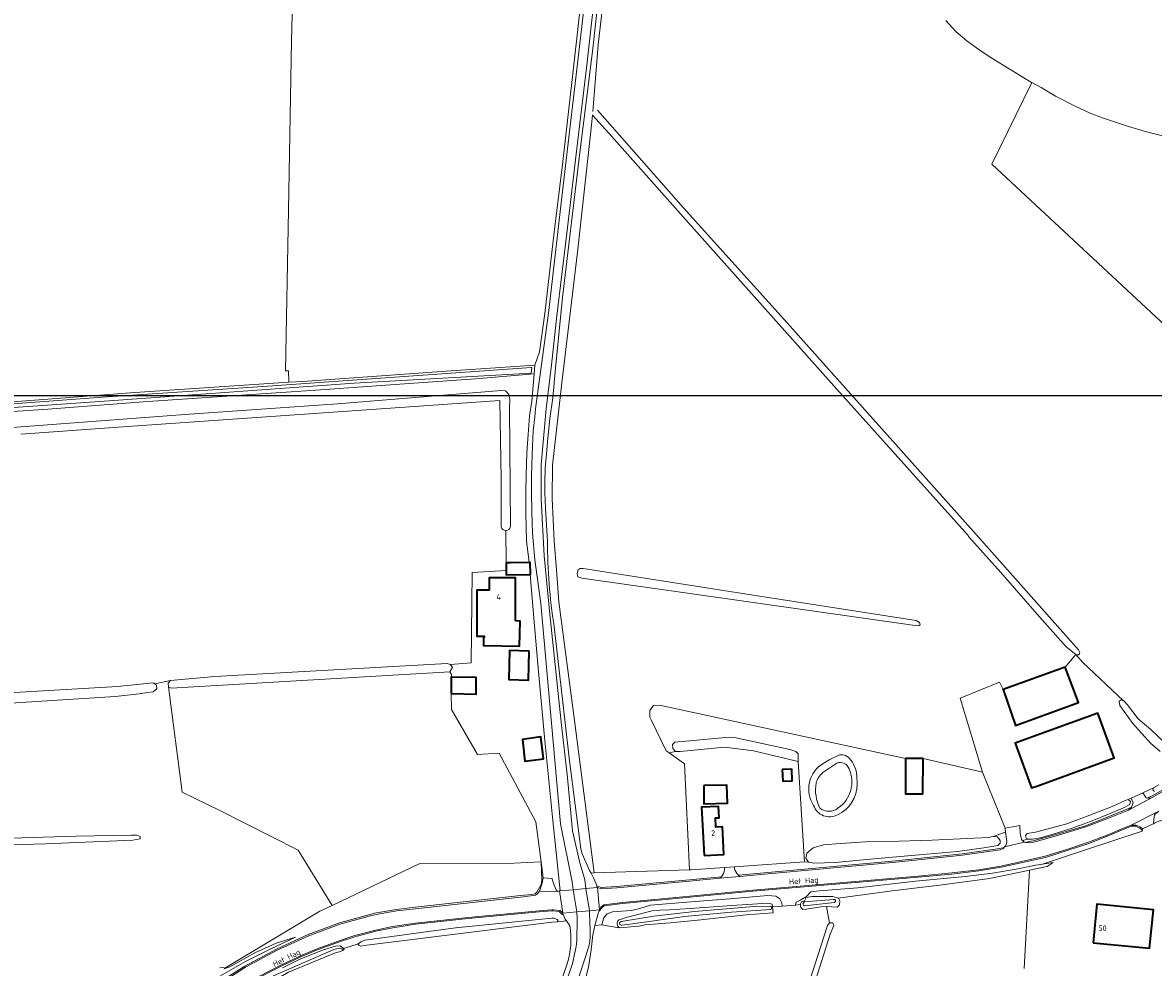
# Model space of a CAD drawing. Header units: metres. Extents: x 243820 to 248629, y 478632 to 483190.
# Tile 34 of 38: x 245476 to 245845, y 481981 to 482289. Entities that reach past the tile are written whole.
import ezdxf
from ezdxf.enums import TextEntityAlignment as Align

# ---------------------------------------------------------------- set-up
doc = ezdxf.new("R2010")
doc.units = ezdxf.units.M
for name, color, linetype, lineweight in [('B-XX-GR-GRAS-GV', 60, 'Continuous', 13), ('B-XX-GR-GROENVOORZIENING-GV', 80, 'Continuous', 18), ('B-XX-GR-HOUTWAL-GV', 40, 'Continuous', 13), ('B-XX-KW-KUNSTWERK_DEK-GV', 170, 'Continuous', 18), ('B-XX-OG-BEBOUWING-GV', 7, 'Continuous', 35), ('B-XX-OG-BEBOUWING-T18', 10, 'Continuous', 18), ('B-XX-OG-BEBOUWING_LOODS-GV', 7, 'Continuous', 35), ('B-XX-OG-TERREIN_ERF-GV', 7, 'Continuous', 18), ('B-XX-OG-TOPOGRAFIE-T18', 10, 'Continuous', 18), ('B-XX-OG-WATER-GV', 130, 'Continuous', 18), ('B-XX-OG-WATER_GREPPEL-GV', 160, 'Continuous', 18), ('B-XX-OG-WATER_SLOOT-GV', 120, 'Continuous', 18), ('B-XX-VH-VERHARDING_GESLOTEN-GV', 252, 'Continuous', 18), ('B-XX-VH-VERHARDING_HALFVERHARDING-GV', 252, 'Continuous', 18), ('B-XX-VH-VERHARDING_OPEN-GV', 252, 'Continuous', 18), ('N-BH-KL-ET_LS_OV_LICHTMAST-S', 7, 'Continuous', 25)]:
    doc.layers.add(name, color=color, linetype=linetype, lineweight=lineweight)
doc.styles.add('NLCS-ISO-M-T18', font='NLCS-ISO.ttf', dxfattribs={"height": 1.8})

msp = doc.modelspace()

# ---------------------------------------------------------------- linework, layer by layer
at = {"layer": 'B-XX-GR-GRAS-GV'}
for points in [[(245410.3, 482161.49), (245430.9, 482162.88), (245469.6, 482165.42), (245512.24, 482168.6), (245562.5, 482171.97), (245562.44, 482175.72), (245561.46, 482175.74), (245562.46, 482228.08), (245563.36, 482283.3), (245564.68, 482335.58), (245565.32, 482376.7), (245565.58, 482401.3), (245565.83, 482415.92)], [(245671.2, 482349.04), (245663.48, 482281.95), (245661.67, 482260.26)], [(245661.67, 482260.26), (245663.48, 482281.95), (245671.2, 482349.04)], [(245665.88, 482318.6), (245661.68, 482280.78), (245657.2, 482244.2), (245651.8, 482199.62), (245649.58, 482176.6), (245648.62, 482166.94), (245647.66, 482160.12), (245647.02, 482153.8), (245646.58, 482148.68), (245646.16, 482144), (245646.02, 482139.3), (245646.02, 482136.08), (245646.26, 482130.78), (245646.78, 482121.9), (245646.9, 482120.17)], [(245854.9, 482184.53), (245791.9, 482243.09), (245804.97, 482269.69), (245804.81, 482269.77), (245797.58, 482274.22), (245792.18, 482277.44), (245788.08, 482280.2), (245783.72, 482283.28), (245780.12, 482286.34), (245776.92, 482289.9)], [(245649.11, 482092.4), (245654.12, 482048.51), (245657.78, 482019.88), (245658.28, 482018.26), (245660.62, 482012.82), (245661.12, 482011.93), (245662.2, 482012.02), (245655.74, 482061.71), (245650.62, 482100.38), (245649.83, 482110.79), (245649.11, 482120.2), (245648.41, 482134.12), (245648.57, 482144.91), (245651.62, 482171.77), (245656.66, 482214.37), (245658.76, 482233.08), (245660.96, 482252.8), (245661.62, 482259.1), (245661.62, 482259.14), (245661.66, 482259.1)], [(245663.27, 482260.68), (245691.2, 482228.94), (245724.18, 482192.44), (245785.9, 482123.38), (245820.16, 482084.73), (245820.6, 482083.91), (245820.56, 482083.41), (245820.2, 482083.17), (245819.29, 482083.17), (245819.27, 482083.19)], [(245631.78, 482124.84), (245631.8, 482140.44), (245631.52, 482159.62), (245631.42, 482166), (245601.88, 482164.02), (245555.18, 482160.7), (245510.02, 482157.52), (245475.08, 482155.02)], [(245523.88, 482074.78), (245538.38, 482076.02), (245614.16, 482080.3), (245615.32, 482079.94), (245622.04, 482080.54), (245622.3, 482109.91), (245633.44, 482110.63), (245633.4, 482113.12), (245633.34, 482123.64)], [(245819.27, 482083.19), (245821.53, 482080.76), (245834.83, 482068.11), (245834.97, 482068.07), (245836.16, 482066.77), (245839.66, 482062.2), (245843.83, 482058.81), (245848.41, 482054.31)], [(245540, 481981.08), (245541.24, 481981.22), (245541.68, 481981), (245572.59, 481999.49), (245576.66, 482001.44), (245565.59, 482019.39), (245539.84, 482032.51), (245527.77, 482038.39), (245523.22, 482072.68), (245523.18, 482073.92), (245523.88, 482074.78), (245518.84, 482073.63), (245519.4, 482073.24), (245519.48, 482071.98), (245518.28, 482071.1), (245516.44, 482070.84), (245513.72, 482070.44), (245505.9, 482069.57), (245461.36, 482066.66)], [(245469.3, 482070.58), (245506.58, 482072.8), (245518.28, 482074.02), (245518.84, 482073.63), (245523.88, 482074.78)], [(245729.79, 482002.58), (245730.76, 482002.92), (245731.32, 482004.04), (245733.3, 482004.32), (245739.98, 482004.34), (245741.78, 482003.8), (245744.2, 482004.14), (245759.36, 482006.14), (245775.68, 482008.1), (245791.12, 482010.22), (245801.2, 482012.24), (245804.2, 482012.89), (245809.92, 482014.14), (245811.92, 482015.42), (245808.46, 482014.86), (245806.26, 482014.5), (245799.86, 482013.2), (245792.12, 482011.94), (245783.18, 482010.84), (245767.02, 482009.3), (245748.18, 482007.1), (245735.52, 482006.18), (245732.86, 482005.8), (245731.46, 482004.28), (245729.56, 482003.2), (245728.06, 482002.5), (245727.89, 482001.53), (245729.45, 482001.66)], [(245802.46, 481980.85), (245804.2, 482012.89), (245801.2, 482012.24), (245791.12, 482010.22), (245775.68, 482008.1), (245759.36, 482006.14), (245744.2, 482004.14), (245741.78, 482003.8), (245741.86, 482003.78), (245742.28, 482002.88), (245742.18, 482001.64), (245741.48, 482000.82), (245737.98, 482001.08), (245738.96, 481995.78), (245740.06, 481995.72), (245740.32, 481994.84), (245739.12, 481992.08), (245731.06, 481966.6)], [(245673.9, 481997.82), (245681.12, 481999.64), (245683.58, 481999.82), (245686.76, 482000), (245693.48, 482000.38), (245707.08, 482001.38), (245718.86, 482002.1), (245720.24, 482001.81), (245720.33, 482000.93), (245723.52, 482001.18), (245723.38, 482002.22), (245722.78, 482003.58), (245721.48, 482004.44), (245718.78, 482004.68), (245706.4, 482003.52), (245693.72, 482002.62), (245680.48, 482001.48), (245677, 482000.38), (245675.35, 482000), (245674.22, 481999.74), (245668.18, 481999.34), (245666.38, 481998.7), (245665.36, 481997.44), (245664.62, 481995.08), (245670.34, 481994.11)], [(245729.45, 482001.66), (245727.89, 482001.53), (245723.52, 482001.18), (245720.33, 482000.93), (245720.55, 481998.99)], [(245722.12, 481944.5), (245738.3, 481994.82), (245738.96, 481995.78), (245737.98, 482001.08), (245736.08, 482000.94), (245731.48, 482000.22), (245730.22, 482000.07)], [(245720.55, 481998.99), (245711.72, 481998.32), (245696.92, 481996.72), (245687.1, 481995.74), (245678.8, 481995.1), (245676.68, 481994.7), (245670.34, 481994.11), (245664.62, 481995.08), (245662.4, 481994.87), (245661.72, 481991.78), (245661.2, 481986.92), (245660.32, 481981.32), (245658.78, 481975.44)], [(245654.26, 481994.78), (245653.1, 481996.35), (245650.08, 481996.04), (245648.32, 481995.9), (245587.08, 481988.34), (245586.18, 481988.1), (245585.44, 481988.32), (245585.18, 481988.82), (245585.18, 481988.84), (245585.18, 481988.88)], [(245539.3, 481977.94), (245548.4, 481983.14), (245556.42, 481987.1), (245564.7, 481991.02), (245558.44, 481989.14), (245551.48, 481986), (245543.28, 481981.44), (245541.4, 481980.72)], [(245585.18, 481988.88), (245585.14, 481988.92), (245580.32, 481987.34), (245580.58, 481987), (245580.08, 481986.74), (245579.1, 481986.28), (245577.92, 481986.04), (245562.46, 481979.61), (245548.44, 481971.47), (245531.41, 481958.98), (245523.08, 481951.15), (245512.13, 481939.23), (245495.16, 481914.93), (245601.08, 481838.91)], [(245602.82, 481840.93), (245606.52, 481850.12), (245611.84, 481864.21), (245618.67, 481883.42), (245629.67, 481914.5), (245643.48, 481953.6), (245653.31, 481982.32)]]:
    msp.add_lwpolyline(points, dxfattribs=at)
for points in [[(245819.27, 482083.19), (245816.2, 482085.76), (245807.47, 482095.5), (245794.79, 482109.96), (245784.3, 482121.7), (245784.16, 482122.02), (245740.32, 482170.82), (245693.82, 482222.94), (245666.9, 482253.22), (245661.66, 482259.1), (245661.62, 482259.14), (245661.62, 482259.1), (245660.96, 482252.8), (245658.76, 482233.08), (245656.66, 482214.37), (245651.62, 482171.77), (245648.57, 482144.91), (245648.41, 482134.12), (245649.11, 482120.2), (245649.83, 482110.79), (245650.62, 482100.38), (245655.74, 482061.71), (245662.2, 482012.02), (245693.26, 482013), (245691.62, 482047.58), (245686.57, 482051.16), (245685.62, 482051.84), (245680.76, 482061.92), (245680.36, 482062.82), (245680.36, 482065.02), (245681.5, 482066.58), (245683.48, 482066.7), (245763.74, 482049.31), (245769.46, 482049.29), (245788.83, 482044.9), (245781.61, 482069.04), (245794.45, 482074.19), (245795.6, 482071.82), (245815.82, 482079.12)], [(245767.26, 482094.28), (245768.28, 482093.7), (245768.48, 482092.92), (245768.22, 482092.64), (245767.62, 482092.54), (245658.16, 482108.08), (245656.8, 482108.5), (245656.62, 482109.64), (245656.98, 482110.78), (245657.6, 482111.28), (245658.58, 482111.3), (245708.46, 482103.48)], [(245364.46, 482026.58), (245362.56, 482027.26), (245362.2, 482028.16), (245362.72, 482029.06), (245366.68, 482028.46), (245401.32, 482021.28), (245406, 482020.88), (245411.02, 482020.88), (245431.86, 482021.88), (245457.62, 482022.96), (245493.12, 482024.02), (245511.2, 482024.36), (245512.92, 482024.36), (245513.98, 482023.9), (245514, 482023.16), (245511.66, 482022.66), (245483.18, 482021.46), (245456.26, 482020.72), (245427.2, 482019.6), (245413.8, 482019), (245407.46, 482018.76), (245400.2, 482019.7)]]:
    msp.add_lwpolyline(points, close=True, dxfattribs=at)
for points in [[(245633.34, 482123.64, -0.358726), (245631.78, 482124.84)], [(245646.9, 482120.17, 0.039007), (245649.11, 482092.4)], [(245729.45, 482001.66, -0.14179), (245729.79, 482002.58)], [(245730.22, 482000.07, -0.265687), (245729.45, 482001.66)], [(245670.11, 481996.59, -0.053436), (245673.9, 481997.82)], [(245653.31, 481982.32, 0.112522), (245654.26, 481994.78)], [(245670.34, 481994.11, -0.454747), (245670.11, 481996.59)]]:
    msp.add_lwpolyline(points, format="xyb", dxfattribs=at)
at = {"layer": 'B-XX-GR-GROENVOORZIENING-GV'}
for points in [[(245845, 482038.58), (245844.48, 482039.1), (245844.6, 482039.78), (245841.14, 482038.15), (245842.3, 482036.52), (245842.78, 482036.42), (245843.68, 482036.91), (245844.27, 482037.11), (245853.87, 482042.61)], [(245709.22, 482011.24), (245716.39, 482011.91), (245760.59, 482015.91), (245782.26, 482018.2), (245794.48, 482020), (245795.97, 482020.35), (245796.08, 482020.47), (245796.48, 482020.88), (245796.8, 482022.22), (245796.36, 482025.3), (245792.36, 482023.84), (245793.72, 482023.8), (245794.58, 482022.58), (245794.6, 482021.72), (245793.88, 482020.98), (245789.26, 482020.2), (245780.72, 482019.04), (245768.16, 482017.94), (245754.62, 482016.7), (245740.78, 482015.42), (245733.8, 482015.2), (245732.06, 482015.52), (245730.78, 482015.62)], [(245536.96, 481974.5), (245548.19, 481981.65), (245558.45, 481987.18), (245568.8, 481991.92), (245579.05, 481995.75), (245588.58, 481998.36), (245590.46, 481998.85), (245597.69, 482000.12), (245602.82, 482000.78), (245638.08, 482004.6), (245641.75, 482004.99), (245642.85, 482005.19), (245643.49, 482005.74), (245644.85, 482008.27), (245645.06, 482009.69), (245644.82, 482015.6), (245635.95, 482015.19), (245605.25, 482015.1), (245576.66, 482001.44), (245572.59, 481999.49), (245541.68, 481981)], [(245730.78, 482015.62), (245707.94, 482014.01), (245707.99, 482013.34)], [(245704.7, 482013.77), (245693.82, 482013), (245693.26, 482013), (245662.2, 482012.02), (245661.12, 482011.93), (245661.98, 482010.4), (245662.82, 482008.4), (245663.01, 482007.65), (245663.26, 482007.67), (245664.48, 482007.27), (245669.48, 482007.55), (245693.21, 482009.77), (245703.66, 482010.73)], [(245704.73, 482013.11), (245704.7, 482013.77)], [(245560.48, 481981.02), (245565.94, 481983.74), (245570.42, 481985.64), (245573.82, 481986.9), (245577.8, 481988.1), (245579.3, 481988.24), (245580.12, 481987.6), (245580.32, 481987.34), (245585.14, 481988.92), (245585.2, 481988.94), (245585.98, 481989.52), (245587.3, 481990.04), (245616.89, 481994.16), (245648.3, 481997.22), (245649.26, 481997.22), (245650.02, 481996.78), (245650.06, 481996.78), (245650.38, 481996.58), (245650.08, 481996.04), (245653.1, 481996.35), (245652.66, 481996.94), (245652.03, 481998.48), (245651.67, 481998.45), (245650.78, 481999.42), (245648.69, 481999.63), (245648.53, 481999.65), (245648.33, 481999.63), (245644.17, 481999.27), (245621.03, 481997.11), (245603.9, 481995.25), (245596.42, 481994.13), (245590.96, 481993.04), (245584.11, 481991.22), (245579.02, 481989.49), (245572.07, 481987.05), (245566.61, 481984.76), (245560.01, 481981.59), (245553.08, 481978.05)], [(245541.4, 481980.72), (245543.28, 481981.44), (245551.48, 481986), (245558.44, 481989.14), (245564.7, 481991.02), (245556.42, 481987.1), (245548.4, 481983.14), (245539.3, 481977.94)], [(245555.81, 481977.71), (245577.24, 481987.04), (245578.12, 481987.3), (245579.04, 481987.44), (245579.94, 481987.22), (245580.08, 481986.74), (245580.58, 481987), (245580.32, 481987.34), (245580.12, 481987.6), (245579.3, 481988.24), (245577.8, 481988.1), (245573.82, 481986.9), (245570.42, 481985.64), (245565.94, 481983.74), (245560.48, 481981.02)]]:
    msp.add_lwpolyline(points, dxfattribs=at)
for points in [[(245803.8, 482022.98), (245801.92, 482022.56), (245802.4, 482022.04), (245802.74, 482022), (245802.95, 482021.97), (245804.09, 482022.24), (245805.42, 482022.46), (245812.46, 482024.45), (245822.42, 482027.41), (245829.82, 482030.3), (245836.3, 482032.91), (245837.48, 482033.42), (245838, 482034.84), (245837.42, 482036.4), (245836.4, 482035.92), (245837.12, 482035.34), (245836.88, 482034.28), (245834.88, 482033.22), (245829.92, 482031.18), (245824.06, 482028.74), (245818.12, 482026.64), (245811.92, 482024.64), (245807.82, 482023.5), (245805.12, 482023.04)], [(245664.62, 481995.08), (245665.36, 481997.44), (245666.38, 481998.7), (245668.18, 481999.34), (245674.22, 481999.74), (245675.35, 482000), (245677, 482000.38), (245680.48, 482001.48), (245693.72, 482002.62), (245706.4, 482003.52), (245718.78, 482004.68), (245721.48, 482004.44), (245722.78, 482003.58), (245723.38, 482002.22), (245723.52, 482001.18), (245727.89, 482001.53), (245728.06, 482002.5), (245729.56, 482003.2), (245731.46, 482004.28), (245732.86, 482005.8), (245735.52, 482006.18), (245748.18, 482007.1), (245767.02, 482009.3), (245783.18, 482010.84), (245792.12, 482011.94), (245799.86, 482013.2), (245806.26, 482014.5), (245808.46, 482014.86), (245822.1, 482019.38), (245840.96, 482025.62), (245841.01, 482025.98), (245840.95, 482025.96), (245840.15, 482026.61), (245838.88, 482027.21), (245837.44, 482027.23), (245835.48, 482026.46), (245829.32, 482023.86), (245823.5, 482021.65), (245816.79, 482019.43), (245809.37, 482017.08), (245794.91, 482013.85), (245787.67, 482012.65), (245778.85, 482011.65), (245767.91, 482010.63), (245747.38, 482008.87), (245713.89, 482006.03), (245681.97, 482003.01), (245671.35, 482002.01), (245665.46, 482001.24), (245664.61, 482000.63), (245664.46, 482000.37), (245664.05, 481999.66), (245663.74, 481999.63), (245663.5, 481998.82), (245662.58, 481995.68), (245662.4, 481994.87)]]:
    msp.add_lwpolyline(points, close=True, dxfattribs=at)
for points in [[(245703.66, 482010.73, 0.160958), (245704.73, 482013.11)], [(245707.99, 482013.34, 0.128668), (245709.22, 482011.24)]]:
    msp.add_lwpolyline(points, format="xyb", dxfattribs=at)
at = {"layer": 'B-XX-GR-HOUTWAL-GV'}
for points in [[(245633.34, 482123.64), (245633.4, 482113.12), (245634.87, 482113.15), (245634.9, 482113.15), (245640.98, 482113.25), (245640.06, 482120.3), (245639.9, 482129.2), (245639.9, 482136.2), (245639.96, 482141.9), (245640.2, 482148.94), (245640.58, 482155), (245641, 482161.04), (245641.76, 482165.8), (245642.56, 482174.78), (245623.46, 482173.1), (245600.3, 482171.42), (245571.32, 482169.42), (245545.46, 482167.64), (245514.98, 482165.58), (245483.9, 482163.24), (245446.68, 482160.68)], [(245356.64, 482128.32), (245355.3, 482146.64), (245355.52, 482148.6), (245356.22, 482149.3), (245357.3, 482149.64), (245388.04, 482151.48), (245439.24, 482154.74), (245482.4, 482158.04), (245528.6, 482161.52), (245578.46, 482165), (245631.86, 482169.32), (245633.22, 482169.14), (245634.26, 482168.02), (245634.66, 482166.44), (245634.58, 482163.7), (245634.81, 482124.9)], [(245736.92, 482047.74), (245739.03, 482049.03), (245741.73, 482050.32)], [(245747.87, 482043.69), (245747.92, 482041.02)]]:
    msp.add_lwpolyline(points, dxfattribs=at)
for points in [[(245634.81, 482124.9, -0.350678), (245633.34, 482123.64)], [(245741.73, 482050.32, -0.316398), (245745.43, 482049.34)], [(245745.43, 482049.34, -0.173648), (245747.87, 482043.69)], [(245733.76, 482033.99, -0.42762), (245736.92, 482047.74)], [(245747.92, 482041.02, -0.294723), (245741.6, 482030.97)], [(245741.6, 482030.97, -0.464415), (245733.76, 482033.99)]]:
    msp.add_lwpolyline(points, format="xyb", dxfattribs=at)
for points in [[(245615.1, 482077.54), (245524.18, 482072.22), (245523.22, 482072.68), (245527.77, 482038.39), (245539.84, 482032.51), (245565.59, 482019.39), (245576.66, 482001.44), (245605.25, 482015.1), (245635.95, 482015.19), (245644.82, 482015.6), (245643.12, 482028.62), (245631.2, 482051.02), (245624.1, 482050.64), (245615.56, 482065.28), (245615.48, 482070.48), (245615.5, 482075.84), (245615.56, 482076.7)], [(245792.36, 482023.84), (245796.36, 482025.3), (245796.3, 482026.64), (245788.83, 482044.9), (245769.46, 482049.29), (245769.43, 482037.77), (245763.71, 482037.79), (245763.74, 482049.31), (245683.48, 482066.7), (245681.5, 482066.58), (245680.36, 482065.02), (245680.36, 482062.82), (245680.76, 482061.92), (245685.62, 482051.84), (245686.57, 482051.16), (245688.72, 482051.6), (245687.8, 482052.58), (245687.72, 482053.84), (245688.42, 482054.68), (245705.16, 482056.2), (245706.7, 482056.3), (245707.96, 482056.18), (245726.02, 482052.22), (245726.28, 482052.12), (245727.96, 482051.58), (245728.7, 482050.8), (245728.7, 482048.32), (245728.68, 482048.32), (245730.78, 482015.62), (245732.06, 482015.52), (245731.22, 482016.84), (245731.52, 482018.5), (245733.62, 482020.14), (245736.96, 482021.12), (245742.58, 482021.62), (245750.72, 482022.12), (245761.72, 482022.34), (245772.3, 482022.7), (245790.86, 482023.58)]]:
    msp.add_lwpolyline(points, close=True, dxfattribs=at)
at = {"layer": 'B-XX-KW-KUNSTWERK_DEK-GV'}
msp.add_lwpolyline([(245655.33, 482006.54), (245651.07, 482006.16), (245650.8, 482006.14), (245651.88, 481998.84), (245656.48, 481999.29), (245660.62, 481999.69), (245663.76, 482000), (245663.86, 482000.01), (245663.26, 482007.24), (245663.12, 482007.23), (245659.46, 482006.9)], close=True, dxfattribs=at)
at = {"layer": 'B-XX-OG-BEBOUWING-GV'}
for points in [[(245634.87, 482113.15), (245633.4, 482113.12), (245633.44, 482110.63), (245633.47, 482109.21), (245641.3, 482109.35), (245641.39, 482109.35), (245641.32, 482113.26), (245640.98, 482113.25), (245634.9, 482113.15)], [(245636.5, 482094.16), (245636.53, 482108.18), (245627.94, 482108.2), (245627.93, 482104.19), (245623.88, 482104.2), (245623.85, 482089.23), (245626.29, 482089.22), (245626.29, 482088.82), (245626.04, 482088.82), (245625.99, 482086.17), (245637.83, 482085.96), (245637.98, 482094.13)], [(245640.95, 482084.33), (245634.56, 482084.49), (245634.32, 482075.03), (245640.71, 482074.86)], [(245815.82, 482079.12), (245795.6, 482071.82), (245799.6, 482060.1), (245820.18, 482067.54)], [(245615.48, 482070.48), (245623.62, 482070.34), (245623.7, 482075.7), (245615.5, 482075.84)], [(245806.87, 482040.45), (245831.79, 482049.5), (245826.46, 482064.15), (245801.55, 482055.1), (245799.48, 482054.36), (245804.82, 482039.75)], [(245639.34, 482050.38), (245639.56, 482048.49), (245645.57, 482049.19), (245645.38, 482051.02), (245644.76, 482056.34), (245638.72, 482055.54)], [(245723.52, 482045.74), (245723.76, 482041.88), (245726.8, 482042), (245726.62, 482045.82)], [(245697.88, 482040.5), (245697.98, 482034.5), (245705.66, 482034.78), (245705.48, 482040.62)], [(245698, 482017.67), (245704.44, 482017.99), (245703.99, 482026.99), (245701.85, 482026.89), (245701.7, 482029.92), (245702.93, 482029.98), (245702.74, 482033.67), (245697.21, 482033.4)], [(245824.95, 481989.26), (245843.4, 481987.48), (245844.61, 481999.99), (245826.15, 482001.77)]]:
    msp.add_lwpolyline(points, close=True, dxfattribs=at)
at = {"layer": 'B-XX-OG-BEBOUWING_LOODS-GV'}
msp.add_lwpolyline([(245769.46, 482049.29), (245763.74, 482049.31), (245763.71, 482037.79), (245769.43, 482037.77)], close=True, dxfattribs=at)
at = {"layer": 'B-XX-OG-TERREIN_ERF-GV'}
for points in [[(245847.57, 482252.31), (245842.37, 482253.64), (245836.46, 482255.41), (245832.29, 482256.79), (245827.97, 482258.2), (245823.96, 482259.74), (245819.06, 482262), (245812.7, 482265.3), (245808, 482268.04), (245804.97, 482269.69), (245791.9, 482243.09), (245854.9, 482184.53)], [(245846.87, 482051.63), (245843.71, 482054.36), (245837.96, 482060.76), (245833.67, 482066.57), (245833.4, 482068.01), (245834.06, 482068.39), (245834.83, 482068.11), (245821.53, 482080.76), (245819.27, 482083.19), (245815.82, 482079.12), (245820.18, 482067.54), (245799.6, 482060.1), (245795.6, 482071.82), (245794.45, 482074.19), (245781.61, 482069.04), (245788.83, 482044.9), (245796.3, 482026.64), (245801.08, 482027.42), (245801.12, 482024.94), (245801.58, 482022.92), (245801.92, 482022.56), (245803.8, 482022.98), (245803.08, 482023.34), (245802.86, 482024.2), (245803.46, 482024.82), (245806.16, 482025.28), (245816.38, 482027.98), (245823.86, 482030.8), (245831.12, 482033.72), (245835.46, 482035.64), (245836.4, 482035.92), (245837.42, 482036.4), (245841.14, 482038.15), (245844.6, 482039.78), (245846.38, 482040.68)], [(245870.5, 482014.64), (245865.95, 482038.1), (245864.4, 482037.3), (245857.46, 482033.58), (245853.56, 482031.48), (245848.86, 482029.18), (245847.66, 482028.88), (245846.82, 482029.14), (245844.98, 482028.22), (245844.62, 482028.04), (245844.58, 482028.02), (245841.09, 482026.41), (245841.06, 482026.4), (245841.01, 482025.98), (245840.96, 482025.62), (245822.1, 482019.38), (245808.46, 482014.86), (245811.92, 482015.42), (245809.92, 482014.14), (245804.2, 482012.89), (245802.46, 481980.85)]]:
    msp.add_lwpolyline(points, dxfattribs=at)
for points in [[(245648.48, 482010), (245649.06, 482007.98), (245649.7, 482006.52), (245650.2, 482006), (245650.8, 482006.14), (245651.07, 482006.16), (245648.66, 482029.1), (245646, 482056.3), (245643.82, 482080.12), (245642.7, 482092.62), (245641.3, 482109.35), (245633.47, 482109.21), (245633.44, 482110.63), (245622.3, 482109.91), (245622.04, 482080.54), (245615.32, 482079.94), (245615.88, 482079.04), (245615.1, 482077.54), (245615.56, 482076.7), (245615.5, 482075.84), (245623.7, 482075.7), (245623.62, 482070.34), (245615.48, 482070.48), (245615.56, 482065.28), (245624.1, 482050.64), (245631.2, 482051.02), (245643.12, 482028.62), (245644.82, 482015.6), (245645.5, 482010.36), (245648.46, 482010.14)], [(245626.29, 482088.82), (245626.29, 482089.22), (245623.85, 482089.23), (245623.88, 482104.2), (245627.93, 482104.19), (245627.94, 482108.2), (245636.53, 482108.18), (245636.5, 482094.16), (245637.98, 482094.13), (245637.83, 482085.96), (245625.99, 482086.17), (245626.04, 482088.82)], [(245640.95, 482084.33), (245640.71, 482074.86), (245634.32, 482075.03), (245634.56, 482084.49)], [(245801.55, 482055.1), (245826.46, 482064.15), (245831.79, 482049.5), (245806.87, 482040.45), (245804.82, 482039.75), (245799.48, 482054.36)], [(245645.38, 482051.02), (245645.57, 482049.19), (245639.56, 482048.49), (245639.34, 482050.38), (245638.72, 482055.54), (245644.76, 482056.34)], [(245693.26, 482013), (245693.82, 482013), (245704.7, 482013.77), (245707.94, 482014.01), (245730.78, 482015.62), (245728.68, 482048.32), (245714.12, 482051.82), (245704.78, 482053.04), (245690.2, 482051.58), (245688.72, 482051.6), (245686.57, 482051.16), (245691.62, 482047.58)], [(245723.52, 482045.74), (245726.62, 482045.82), (245726.8, 482042), (245723.76, 482041.88)], [(245697.88, 482040.5), (245705.48, 482040.62), (245705.66, 482034.78), (245697.98, 482034.5)], [(245698, 482017.67), (245697.21, 482033.4), (245702.74, 482033.67), (245702.93, 482029.98), (245701.7, 482029.92), (245701.85, 482026.89), (245703.99, 482026.99), (245704.44, 482017.99)], [(245824.95, 481989.26), (245826.15, 482001.77), (245844.61, 481999.99), (245843.4, 481987.48)]]:
    msp.add_lwpolyline(points, close=True, dxfattribs=at)
at = {"layer": 'B-XX-OG-WATER-GV'}
for points in [[(245660.62, 481999.69), (245659.46, 482006.9), (245659.12, 482009.74), (245657.32, 482015.76), (245655.06, 482025.77), (245653.39, 482044.06), (245651.48, 482060.15), (245647.67, 482096.34), (245645.8, 482115.44), (245644.86, 482133.91), (245644.86, 482145.2), (245646.54, 482163.27), (245648.27, 482177.7), (245649.92, 482193.66), (245653.26, 482220.56), (245656.69, 482250.06), (245659.72, 482275.37), (245662.93, 482303.76), (245666.89, 482336.39), (245669.43, 482357.46), (245671.54, 482377.49), (245672.12, 482380.8)], [(245661.68, 482319.1), (245657.12, 482279.64), (245651.4, 482230.54), (245647.4, 482195.4), (245643.06, 482163.28), (245642.76, 482160.7), (245642.28, 482156.1), (245641.88, 482148.32), (245641.66, 482141.38), (245641.7, 482136.18), (245641.8, 482129.7), (245642.08, 482122.8), (245642.8, 482114.04), (245644.72, 482099.84), (245648.76, 482054.72), (245651.2, 482028.03), (245654.92, 482009.12), (245655.33, 482006.54), (245656.48, 481999.29), (245656.58, 481997.02), (245656.46, 481989.92), (245656.27, 481988.01), (245655.05, 481982.46), (245651.61, 481972.41)], [(245245.15, 482135.32), (245268.92, 482140.22), (245291.35, 482143.93), (245312.21, 482145.51), (245323.67, 482146.69), (245349.35, 482153.71), (245364.34, 482155.55), (245413.51, 482159.59), (245505.42, 482166.05), (245583.84, 482171.73), (245641.55, 482174.97), (245641.78, 482176.84), (245641.63, 482176.84), (245555.72, 482170.66), (245501.78, 482167.09), (245441.73, 482162.68), (245398.73, 482159.58), (245357.43, 482156.06), (245348.44, 482154.66), (245322.76, 482147.43), (245297.16, 482145.43), (245280.89, 482143.69), (245247.49, 482136.91)], [(245741.38, 482047.79), (245736.78, 482044.71)], [(245719.57, 482001.21), (245714.28, 482001.04), (245694.92, 481999.45), (245681.62, 481997.87), (245670.99, 481996.16)], [(245740.25, 482003.36), (245730.73, 482002.54)], [(245730.77, 482001.29), (245740.61, 482002.37)], [(245671.23, 481994.98), (245674.68, 481995.45), (245691.64, 481997.79), (245706.95, 481999.21), (245719.65, 482000.09)], [(245670.91, 481994.95), (245671.23, 481994.98)], [(245620.37, 481875.48), (245626.52, 481892), (245631.87, 481908.11), (245636.39, 481920.6), (245642.14, 481936.59), (245648.18, 481953.89), (245653.45, 481968.71), (245657.28, 481978.4), (245660.4, 481988.05)]]:
    msp.add_lwpolyline(points, dxfattribs=at)
for points in [[(245745.31, 482045.97, 0.433024), (245741.38, 482047.79)], [(245741.75, 482033.18, 0.363118), (245745.31, 482045.97)], [(245734.56, 482041.35, 0.154071), (245735.79, 482033.08)], [(245736.78, 482044.71, 0.142187), (245734.56, 482041.35)], [(245735.79, 482033.08, 0.342677), (245741.75, 482033.18)], [(245719.65, 482000.09, 0.870238), (245719.57, 482001.21)], [(245730.73, 482002.54, 0.746491), (245730.77, 482001.29)], [(245740.61, 482002.37, 0.907739), (245740.25, 482003.36)], [(245660.9, 481992.42, -0.007596), (245660.62, 481999.69)], [(245670.99, 481996.16, 0.873496), (245670.91, 481994.95)], [(245660.4, 481988.05, 0.057937), (245660.9, 481992.42)]]:
    msp.add_lwpolyline(points, format="xyb", dxfattribs=at)
at = {"layer": 'B-XX-OG-WATER_GREPPEL-GV'}
for points in [[(245661.66, 482259.1), (245666.9, 482253.22), (245693.82, 482222.94), (245740.32, 482170.82), (245784.16, 482122.02), (245784.3, 482121.7)], [(245784.3, 482121.7), (245794.79, 482109.96), (245807.47, 482095.5), (245816.2, 482085.76), (245819.27, 482083.19), (245819.29, 482083.17), (245820.2, 482083.17), (245820.56, 482083.41), (245820.6, 482083.91), (245820.16, 482084.73), (245785.9, 482123.38), (245724.18, 482192.44), (245691.2, 482228.94), (245663.27, 482260.68)], [(245634.81, 482124.9), (245634.58, 482163.7), (245634.66, 482166.44), (245634.26, 482168.02), (245633.22, 482169.14), (245631.86, 482169.32), (245578.46, 482165), (245528.6, 482161.52), (245482.4, 482158.04), (245439.24, 482154.74)], [(245475.08, 482155.02), (245510.02, 482157.52), (245555.18, 482160.7), (245601.88, 482164.02), (245631.42, 482166), (245631.52, 482159.62), (245631.8, 482140.44), (245631.78, 482124.84)], [(245461.36, 482066.66), (245505.9, 482069.57), (245513.72, 482070.44), (245516.44, 482070.84), (245518.28, 482071.1), (245519.48, 482071.98), (245519.4, 482073.24), (245518.84, 482073.63), (245518.28, 482074.02), (245506.58, 482072.8), (245469.3, 482070.58)], [(245848.41, 482054.31), (245843.83, 482058.81), (245839.66, 482062.2), (245836.16, 482066.77), (245834.97, 482068.07), (245834.83, 482068.11), (245834.06, 482068.39), (245833.4, 482068.01), (245833.67, 482066.57), (245837.96, 482060.76), (245843.71, 482054.36), (245846.87, 482051.63)], [(245846.38, 482040.68), (245844.6, 482039.78), (245844.48, 482039.1), (245845, 482038.58)], [(245494.74, 481914.32), (245495.16, 481914.93), (245512.13, 481939.23), (245523.08, 481951.15), (245531.41, 481958.98), (245548.44, 481971.47), (245562.46, 481979.61), (245577.92, 481986.04), (245579.1, 481986.28), (245580.08, 481986.74), (245579.94, 481987.22), (245579.04, 481987.44), (245578.12, 481987.3), (245577.24, 481987.04), (245555.81, 481977.71)], [(245541.68, 481981), (245541.24, 481981.22), (245540, 481981.08)]]:
    msp.add_lwpolyline(points, dxfattribs=at)
for points in [[(245631.78, 482124.84, 0.358726), (245633.34, 482123.64)], [(245633.34, 482123.64, 0.350678), (245634.81, 482124.9)]]:
    msp.add_lwpolyline(points, format="xyb", dxfattribs=at)
for points in [[(245656.62, 482109.64), (245656.8, 482108.5), (245658.16, 482108.08), (245767.62, 482092.54), (245768.22, 482092.64), (245768.48, 482092.92), (245768.28, 482093.7), (245767.26, 482094.28), (245708.46, 482103.48), (245658.58, 482111.3), (245657.6, 482111.28), (245656.98, 482110.78)], [(245523.22, 482072.68), (245524.18, 482072.22), (245615.1, 482077.54), (245615.88, 482079.04), (245615.32, 482079.94), (245614.16, 482080.3), (245538.38, 482076.02), (245523.88, 482074.78), (245523.18, 482073.92)], [(245688.72, 482051.6), (245690.2, 482051.58), (245704.78, 482053.04), (245714.12, 482051.82), (245728.68, 482048.32), (245728.7, 482048.32), (245728.7, 482050.8), (245727.96, 482051.58), (245726.28, 482052.12), (245726.02, 482052.22), (245707.96, 482056.18), (245706.7, 482056.3), (245705.16, 482056.2), (245688.42, 482054.68), (245687.72, 482053.84), (245687.8, 482052.58)], [(245805.12, 482023.04), (245807.82, 482023.5), (245811.92, 482024.64), (245818.12, 482026.64), (245824.06, 482028.74), (245829.92, 482031.18), (245834.88, 482033.22), (245836.88, 482034.28), (245837.12, 482035.34), (245836.4, 482035.92), (245835.46, 482035.64), (245831.12, 482033.72), (245823.86, 482030.8), (245816.38, 482027.98), (245806.16, 482025.28), (245803.46, 482024.82), (245802.86, 482024.2), (245803.08, 482023.34), (245803.8, 482022.98)], [(245364.46, 482026.58), (245400.2, 482019.7), (245407.46, 482018.76), (245413.8, 482019), (245427.2, 482019.6), (245456.26, 482020.72), (245483.18, 482021.46), (245511.66, 482022.66), (245514, 482023.16), (245513.98, 482023.9), (245512.92, 482024.36), (245511.2, 482024.36), (245493.12, 482024.02), (245457.62, 482022.96), (245431.86, 482021.88), (245411.02, 482020.88), (245406, 482020.88), (245401.32, 482021.28), (245366.68, 482028.46), (245362.72, 482029.06), (245362.2, 482028.16), (245362.56, 482027.26)], [(245792.36, 482023.84), (245790.86, 482023.58), (245772.3, 482022.7), (245761.72, 482022.34), (245750.72, 482022.12), (245742.58, 482021.62), (245736.96, 482021.12), (245733.62, 482020.14), (245731.52, 482018.5), (245731.22, 482016.84), (245732.06, 482015.52), (245733.8, 482015.2), (245740.78, 482015.42), (245754.62, 482016.7), (245768.16, 482017.94), (245780.72, 482019.04), (245789.26, 482020.2), (245793.88, 482020.98), (245794.6, 482021.72), (245794.58, 482022.58), (245793.72, 482023.8)], [(245585.2, 481988.94), (245585.14, 481988.92), (245585.18, 481988.88), (245585.18, 481988.84), (245585.18, 481988.82), (245585.44, 481988.32), (245586.18, 481988.1), (245587.08, 481988.34), (245648.32, 481995.9), (245650.08, 481996.04), (245650.38, 481996.58), (245650.06, 481996.78), (245650.02, 481996.78), (245649.26, 481997.22), (245648.3, 481997.22), (245616.89, 481994.16), (245587.3, 481990.04), (245585.98, 481989.52)], [(245685.8, 481825.1), (245686.32, 481825.74), (245686.76, 481827.34), (245709.42, 481900.04), (245731.06, 481966.6), (245739.12, 481992.08), (245740.32, 481994.84), (245740.06, 481995.72), (245738.96, 481995.78), (245738.3, 481994.82), (245722.12, 481944.5), (245703.66, 481887.24), (245686.4, 481832.6), (245684.76, 481826.6), (245684.88, 481825.34)]]:
    msp.add_lwpolyline(points, close=True, dxfattribs=at)
at = {"layer": 'B-XX-OG-WATER_SLOOT-GV'}
for points in [[(245672.12, 482380.8), (245671.54, 482377.49), (245669.43, 482357.46), (245666.89, 482336.39), (245662.93, 482303.76), (245659.72, 482275.37), (245656.69, 482250.06), (245653.26, 482220.56), (245649.92, 482193.66), (245648.27, 482177.7), (245646.54, 482163.27), (245644.86, 482145.2), (245644.86, 482133.91), (245645.8, 482115.44), (245647.67, 482096.34), (245651.48, 482060.15), (245653.39, 482044.06), (245655.06, 482025.77), (245657.32, 482015.76), (245659.12, 482009.74), (245659.46, 482006.9), (245660.62, 481999.69)], [(245651.61, 481972.41), (245655.05, 481982.46), (245656.27, 481988.01), (245656.46, 481989.92), (245656.58, 481997.02), (245656.48, 481999.29), (245655.33, 482006.54), (245654.92, 482009.12), (245651.2, 482028.03), (245648.76, 482054.72), (245644.72, 482099.84), (245642.8, 482114.04), (245642.08, 482122.8), (245641.8, 482129.7), (245641.7, 482136.18), (245641.66, 482141.38), (245641.88, 482148.32), (245642.28, 482156.1), (245642.76, 482160.7), (245643.06, 482163.28), (245647.4, 482195.4), (245651.4, 482230.54), (245657.12, 482279.64), (245661.68, 482319.1)], [(245646.9, 482120.17), (245646.78, 482121.9), (245646.26, 482130.78), (245646.02, 482136.08), (245646.02, 482139.3), (245646.16, 482144), (245646.58, 482148.68), (245647.02, 482153.8), (245647.66, 482160.12), (245648.62, 482166.94), (245649.58, 482176.6), (245651.8, 482199.62), (245657.2, 482244.2), (245661.68, 482280.78), (245665.88, 482318.6)], [(245658.6, 482302.73), (245655.43, 482274.52), (245651.85, 482243.02), (245649.13, 482220.88), (245646.06, 482194.43), (245644.34, 482181.86), (245642.8, 482177.6)], [(245247.49, 482136.91), (245280.89, 482143.69), (245297.16, 482145.43), (245322.76, 482147.43), (245348.44, 482154.66), (245357.43, 482156.06), (245398.73, 482159.58), (245441.73, 482162.68), (245501.78, 482167.09), (245555.72, 482170.66), (245641.63, 482176.84), (245641.78, 482176.84), (245641.55, 482174.97), (245583.84, 482171.73), (245505.42, 482166.05), (245413.51, 482159.59), (245364.34, 482155.55), (245349.35, 482153.71), (245323.67, 482146.69), (245312.21, 482145.51), (245291.35, 482143.93), (245268.92, 482140.22), (245245.15, 482135.32)], [(245446.68, 482160.68), (245483.9, 482163.24), (245514.98, 482165.58), (245545.46, 482167.64), (245571.32, 482169.42), (245600.3, 482171.42), (245623.46, 482173.1), (245642.56, 482174.78), (245642.82, 482177.6), (245642.8, 482177.6), (245613.9, 482175.6), (245567.06, 482172.28), (245562.5, 482171.97), (245512.24, 482168.6), (245469.6, 482165.42)], [(245642.8, 482177.6), (245642.82, 482177.6), (245642.56, 482174.78), (245641.76, 482165.8), (245641, 482161.04), (245640.58, 482155), (245640.2, 482148.94), (245639.96, 482141.9), (245639.9, 482136.2), (245639.9, 482129.2), (245640.06, 482120.3), (245640.98, 482113.25), (245641.32, 482113.26), (245641.39, 482109.35), (245641.3, 482109.35), (245642.7, 482092.62), (245643.82, 482080.12), (245646, 482056.3), (245648.66, 482029.1), (245651.07, 482006.16), (245650.8, 482006.14), (245651.88, 481998.84), (245652.03, 481998.48), (245652.66, 481996.94), (245653.1, 481996.35), (245654.26, 481994.78)], [(245663.26, 482007.24), (245663.12, 482007.23), (245663.01, 482007.65), (245662.82, 482008.4), (245661.98, 482010.4), (245661.12, 482011.93), (245660.62, 482012.82), (245658.28, 482018.26), (245657.78, 482019.88), (245654.12, 482048.51), (245649.11, 482092.4)], [(245741.73, 482050.32), (245739.03, 482049.03), (245736.92, 482047.74)], [(245736.78, 482044.71), (245741.38, 482047.79)], [(245747.92, 482041.02), (245747.87, 482043.69)], [(245658.78, 481975.44), (245660.32, 481981.32), (245661.2, 481986.92), (245661.72, 481991.78), (245662.4, 481994.87), (245662.58, 481995.68), (245663.5, 481998.82), (245663.74, 481999.63), (245663.86, 482000.01), (245663.26, 482007.24)], [(245730.22, 482000.07), (245731.48, 482000.22), (245736.08, 482000.94), (245737.98, 482001.08), (245741.48, 482000.82), (245742.18, 482001.64), (245742.28, 482002.88), (245741.86, 482003.78), (245741.78, 482003.8), (245739.98, 482004.34), (245733.3, 482004.32), (245731.32, 482004.04), (245730.76, 482002.92), (245729.79, 482002.58)], [(245670.34, 481994.11), (245676.68, 481994.7), (245678.8, 481995.1), (245687.1, 481995.74), (245696.92, 481996.72), (245711.72, 481998.32), (245720.55, 481998.99), (245720.33, 482000.93), (245720.24, 482001.81), (245718.86, 482002.1), (245707.08, 482001.38), (245693.48, 482000.38), (245686.76, 482000), (245683.58, 481999.82), (245681.12, 481999.64), (245673.9, 481997.82)], [(245670.99, 481996.16), (245681.62, 481997.87), (245694.92, 481999.45), (245714.28, 482001.04), (245719.57, 482001.21)], [(245730.73, 482002.54), (245740.25, 482003.36)], [(245740.61, 482002.37), (245730.77, 482001.29)], [(245719.65, 482000.09), (245706.95, 481999.21), (245691.64, 481997.79), (245674.68, 481995.45), (245671.23, 481994.98), (245670.91, 481994.95)], [(245660.4, 481988.05), (245657.28, 481978.4), (245653.45, 481968.71), (245648.18, 481953.89), (245642.14, 481936.59), (245636.39, 481920.6), (245631.87, 481908.11), (245626.52, 481892), (245620.37, 481875.48)], [(245653.31, 481982.32), (245643.48, 481953.6), (245629.67, 481914.5), (245618.67, 481883.42), (245611.84, 481864.21), (245606.52, 481850.12), (245602.82, 481840.93)]]:
    msp.add_lwpolyline(points, dxfattribs=at)
for points in [[(245649.11, 482092.4, -0.039007), (245646.9, 482120.17)], [(245745.43, 482049.34, 0.316398), (245741.73, 482050.32)], [(245747.87, 482043.69, 0.173648), (245745.43, 482049.34)], [(245736.92, 482047.74, 0.42762), (245733.76, 482033.99)], [(245741.38, 482047.79, -0.433024), (245745.31, 482045.97)], [(245745.31, 482045.97, -0.363118), (245741.75, 482033.18)], [(245735.79, 482033.08, -0.154071), (245734.56, 482041.35)], [(245734.56, 482041.35, -0.142187), (245736.78, 482044.71)], [(245741.6, 482030.97, 0.294723), (245747.92, 482041.02)], [(245733.76, 482033.99, 0.464415), (245741.6, 482030.97)], [(245741.75, 482033.18, -0.342677), (245735.79, 482033.08)], [(245719.57, 482001.21, -0.870238), (245719.65, 482000.09)], [(245729.79, 482002.58, 0.14179), (245729.45, 482001.66)], [(245729.45, 482001.66, 0.265687), (245730.22, 482000.07)], [(245730.77, 482001.29, -0.746491), (245730.73, 482002.54)], [(245740.25, 482003.36, -0.907739), (245740.61, 482002.37)], [(245660.62, 481999.69, 0.007596), (245660.9, 481992.42)], [(245673.9, 481997.82, 0.053436), (245670.11, 481996.59)], [(245654.26, 481994.78, -0.112522), (245653.31, 481982.32)], [(245670.11, 481996.59, 0.454747), (245670.34, 481994.11)], [(245670.91, 481994.95, -0.873496), (245670.99, 481996.16)], [(245660.9, 481992.42, -0.057937), (245660.4, 481988.05)]]:
    msp.add_lwpolyline(points, format="xyb", dxfattribs=at)
at = {"layer": 'B-XX-VH-VERHARDING_GESLOTEN-GV'}
for points in [[(245854.12, 482042.24), (245844.48, 482036.72), (245836.52, 482032.52), (245830.02, 482029.9), (245822.6, 482027), (245812.62, 482024.04), (245805.56, 482022.04), (245804.22, 482021.82), (245802.95, 482021.97), (245802.74, 482022), (245802.4, 482022.04), (245796.08, 482020.47), (245795.97, 482020.35), (245795.66, 482020.02), (245794.6, 482019.58), (245782.36, 482017.78), (245760.68, 482015.48), (245716.48, 482011.48), (245709.66, 482010.85), (245703.14, 482010.25), (245693.3, 482009.34), (245669.56, 482007.12), (245664.48, 482006.84), (245663.26, 482007.24), (245663.86, 482000.01), (245664.36, 482000.88), (245665.36, 482001.6), (245671.36, 482002.38), (245681.98, 482003.38), (245713.9, 482006.4), (245747.4, 482009.24), (245767.92, 482011), (245778.86, 482012.02), (245787.66, 482013.02), (245794.88, 482014.22), (245809.32, 482017.44), (245816.72, 482019.78), (245823.42, 482022), (245829.22, 482024.2), (245835.38, 482026.8), (245837.42, 482027.6), (245846.36, 482032.18)], [(245707.99, 482013.34), (245707.94, 482014.01), (245704.7, 482013.77), (245704.73, 482013.11)], [(245703.14, 482010.25), (245709.66, 482010.85)], [(245552.94, 481978.38), (245559.88, 481981.92), (245566.5, 481985.1), (245571.98, 481987.4), (245578.94, 481989.84), (245584.04, 481991.58), (245590.92, 481993.4), (245596.4, 481994.5), (245603.9, 481995.62), (245621.04, 481997.48), (245644.18, 481999.64), (245648.35, 482000), (245648.58, 482000.02), (245648.78, 482000), (245651.02, 481999.78), (245651.88, 481998.84), (245650.8, 482006.14), (245650.2, 482006), (245644.31, 482006.1), (245644.3, 482006.08), (245643.68, 482005.23), (245643.03, 482004.73), (245639.09, 482004.17), (245603.82, 482000.35), (245597.73, 481999.69), (245591, 481998.47), (245588.72, 481997.94), (245579.22, 481995.34), (245569, 481991.52), (245558.68, 481986.8), (245548.44, 481981.28), (245537.24, 481974.14)]]:
    msp.add_lwpolyline(points, dxfattribs=at)
for points in [[(245837.42, 482036.4), (245838, 482034.84), (245837.48, 482033.42), (245836.52, 482032.52), (245844.48, 482036.72), (245843.3, 482036.32), (245842.78, 482036.42), (245842.3, 482036.52), (245841.14, 482038.15)], [(245844.62, 482028.04), (245844.72, 482029.48), (245844.96, 482030.98), (245845.48, 482031.52), (245846.36, 482032.18), (245837.42, 482027.6), (245839.02, 482027.58), (245840.42, 482026.92), (245841.06, 482026.4), (245841.09, 482026.41), (245844.58, 482028.02)], [(245796.08, 482020.47), (245802.4, 482022.04), (245801.92, 482022.56), (245801.58, 482022.92), (245801.12, 482024.94), (245801.08, 482027.42), (245796.3, 482026.64), (245796.36, 482025.3), (245796.8, 482022.22), (245796.48, 482020.88)], [(245645.5, 482010.36), (245645.22, 482008.68), (245644.31, 482006.1), (245650.2, 482006), (245649.7, 482006.52), (245649.06, 482007.98), (245648.48, 482010), (245648.46, 482010.14)], [(245655.33, 482006.54), (245651.07, 482006.16), (245650.8, 482006.14), (245651.88, 481998.84), (245656.48, 481999.29), (245660.62, 481999.69), (245663.76, 482000), (245663.86, 482000.01), (245663.26, 482007.24), (245663.12, 482007.23), (245659.46, 482006.9)]]:
    msp.add_lwpolyline(points, close=True, dxfattribs=at)
for points in [[(245704.73, 482013.11, -0.160958), (245703.66, 482010.73)], [(245709.22, 482011.24, -0.128668), (245707.99, 482013.34)], [(245703.66, 482010.73, -0.043598), (245703.14, 482010.25)], [(245709.66, 482010.85, -0.031129), (245709.22, 482011.24)]]:
    msp.add_lwpolyline(points, format="xyb", dxfattribs=at)
at = {"layer": 'B-XX-VH-VERHARDING_HALFVERHARDING-GV'}
for points in [[(245876.72, 482060.58), (245874.86, 482058.71), (245873.94, 482057.84), (245867.1, 482051.38), (245861.09, 482047.06), (245853.87, 482042.61), (245844.27, 482037.11), (245843.68, 482036.91), (245842.78, 482036.42), (245843.3, 482036.32), (245844.48, 482036.72), (245854.12, 482042.24), (245861.36, 482046.7), (245867.4, 482051.04), (245875, 482058.21), (245875.17, 482058.45)], [(245837.48, 482033.42), (245836.3, 482032.91), (245829.82, 482030.3), (245822.42, 482027.41), (245812.46, 482024.45), (245805.42, 482022.46), (245804.09, 482022.24), (245802.95, 482021.97), (245804.22, 482021.82), (245805.56, 482022.04), (245812.62, 482024.04), (245822.6, 482027), (245830.02, 482029.9), (245836.52, 482032.52)], [(245841.06, 482026.4), (245840.42, 482026.92), (245839.02, 482027.58), (245837.42, 482027.6), (245835.38, 482026.8), (245829.22, 482024.2), (245823.42, 482022), (245816.72, 482019.78), (245809.32, 482017.44), (245794.88, 482014.22), (245787.66, 482013.02), (245778.86, 482012.02), (245767.92, 482011), (245747.4, 482009.24), (245713.9, 482006.4), (245681.98, 482003.38), (245671.36, 482002.38), (245665.36, 482001.6), (245664.36, 482000.88), (245663.86, 482000.01), (245663.74, 481999.63), (245664.05, 481999.66), (245664.46, 482000.37), (245664.61, 482000.63), (245665.46, 482001.24), (245671.35, 482002.01), (245681.97, 482003.01), (245713.89, 482006.03), (245747.38, 482008.87), (245767.91, 482010.63), (245778.85, 482011.65), (245787.67, 482012.65), (245794.91, 482013.85), (245809.37, 482017.08), (245816.79, 482019.43), (245823.5, 482021.65), (245829.32, 482023.86), (245835.48, 482026.46), (245837.44, 482027.23), (245838.88, 482027.21), (245840.15, 482026.61), (245840.95, 482025.96), (245841.01, 482025.98)]]:
    msp.add_lwpolyline(points, close=True, dxfattribs=at)
for points in [[(245709.66, 482010.85), (245716.48, 482011.48), (245760.68, 482015.48), (245782.36, 482017.78), (245794.6, 482019.58), (245795.66, 482020.02), (245795.97, 482020.35), (245794.48, 482020), (245782.26, 482018.2), (245760.59, 482015.91), (245716.39, 482011.91), (245709.22, 482011.24)], [(245703.66, 482010.73), (245693.21, 482009.77), (245669.48, 482007.55), (245664.48, 482007.27), (245663.26, 482007.67), (245663.01, 482007.65), (245663.12, 482007.23), (245663.26, 482007.24)], [(245663.26, 482007.24), (245664.48, 482006.84), (245669.56, 482007.12), (245693.3, 482009.34), (245703.14, 482010.25)]]:
    msp.add_lwpolyline(points, dxfattribs=at)
for points in [[(245703.14, 482010.25, 0.043598), (245703.66, 482010.73)], [(245709.22, 482011.24, 0.031129), (245709.66, 482010.85)]]:
    msp.add_lwpolyline(points, format="xyb", dxfattribs=at)
at = {"layer": 'B-XX-VH-VERHARDING_OPEN-GV'}
for points in [[(245537.24, 481974.14), (245548.44, 481981.28), (245558.68, 481986.8), (245569, 481991.52), (245579.22, 481995.34), (245588.72, 481997.94), (245591, 481998.47), (245597.73, 481999.69), (245603.82, 482000.35), (245639.09, 482004.17), (245643.03, 482004.73), (245643.68, 482005.23), (245644.3, 482006.08), (245644.31, 482006.1), (245645.22, 482008.68), (245645.5, 482010.36), (245644.82, 482015.6), (245645.06, 482009.69), (245644.85, 482008.27), (245643.49, 482005.74), (245642.85, 482005.19), (245641.75, 482004.99), (245638.08, 482004.6), (245602.82, 482000.78), (245597.69, 482000.12), (245590.46, 481998.85), (245588.58, 481998.36), (245579.05, 481995.75), (245568.8, 481991.92), (245558.45, 481987.18), (245548.19, 481981.65), (245536.96, 481974.5)], [(245553.08, 481978.05), (245560.01, 481981.59), (245566.61, 481984.76), (245572.07, 481987.05), (245579.02, 481989.49), (245584.11, 481991.22), (245590.96, 481993.04), (245596.42, 481994.13), (245603.9, 481995.25), (245621.03, 481997.11), (245644.17, 481999.27), (245648.33, 481999.63), (245648.53, 481999.65), (245648.69, 481999.63), (245650.78, 481999.42), (245651.67, 481998.45), (245652.03, 481998.48), (245651.88, 481998.84), (245651.02, 481999.78), (245648.78, 482000), (245648.58, 482000.02), (245648.35, 482000), (245644.18, 481999.64), (245621.04, 481997.48), (245603.9, 481995.62), (245596.4, 481994.5), (245590.92, 481993.4), (245584.04, 481991.58), (245578.94, 481989.84), (245571.98, 481987.4), (245566.5, 481985.1), (245559.88, 481981.92), (245552.94, 481978.38)]]:
    msp.add_lwpolyline(points, dxfattribs=at)
at = {"layer": 'N-BH-KL-ET_LS_OV_LICHTMAST-S'}
msp.add_lwpolyline([(245081.53, 482167.66), (246280.84, 482167.66), (246280.84, 481259.28), (245081.53, 481259.28)], close=True, dxfattribs=at)

# ---------------------------------------------------------------- texts
at = {"layer": 'B-XX-OG-BEBOUWING-T18', "style": 'NLCS-ISO-M-T18'}
for s, p in [('4', (245631, 482102)), ('2', (245701, 482025)), ('50', (245828, 481994))]:
    msp.add_text(s, height=1.8, dxfattribs=at).set_placement(p, align=Align.MIDDLE_CENTER)
at = {"layer": 'B-XX-OG-TOPOGRAFIE-T18', "style": 'NLCS-ISO-M-T18'}
for rotation, p in [(4.1, (245730.55, 482009.46)), (26.9, (245561.78, 481984.28))]:
    msp.add_text('Het Hag', height=1.8, rotation=rotation, dxfattribs=at).set_placement(p, align=Align.MIDDLE_CENTER)

doc.saveas('drawing.dxf')
